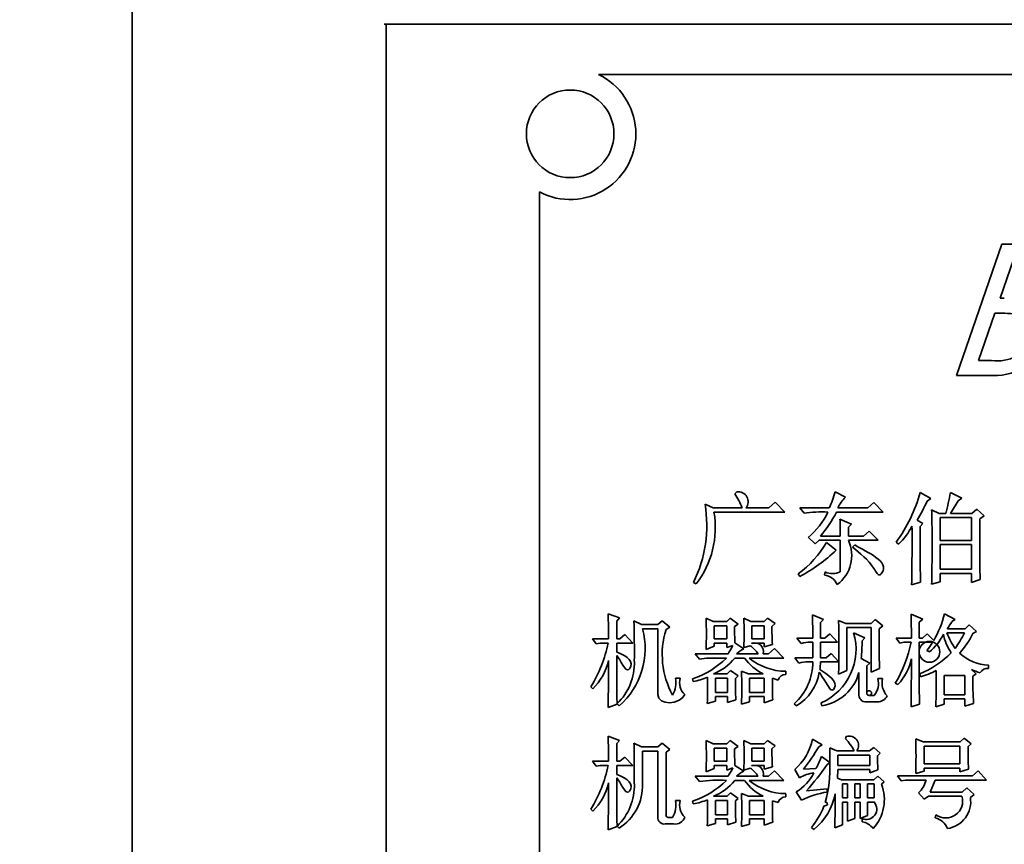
# Model space of a CAD drawing. Header units: millimetres. Extents: x 174 to 8746, y 150 to 6154.
# Tile 7 of 49: x 1703 to 1748, y 3259 to 3297. Entities that reach past the tile are written whole.
import ezdxf

# ---------------------------------------------------------------- set-up
doc = ezdxf.new("R2010")
doc.units = ezdxf.units.MM
doc.header["$MEASUREMENT"] = 0
doc.layers.add('图层0000', color=7, linetype='Continuous', lineweight=25)
doc.layers.add('图层1', color=7, linetype='Continuous', lineweight=35)
doc.dimstyles.new('线性样式 (GB)', dxfattribs={"dimtxt": 2, "dimasz": 2, "dimexe": 1, "dimexo": 0.5, "dimgap": 0.5, "dimtad": 1, "dimdsep": 46, "dimcen": -2.127267, "dimclrd": 7, "dimclre": 7, "dimclrt": 7, "dimadec": 0, "dimazin": 0, "dimtfac": 0.7, "dimtmove": 0, "dimatfit": 1, "dimfxl": 1, "dimfrac": 2, "dimtolj": 1, "dimtzin": 0, "dimlwd": 18, "dimlwe": 18, "dimarcsym": 0})

# ---------------------------------------------------------------- blocks, each defined once
blk = doc.blocks.new('DimBlk2728')
at = {"layer": '图层0000', "color": 7, "linetype": 'Continuous', "lineweight": 18}
for p, q in [((452.876, 3901.69), (663.049, 3901.69)), ((633.049, 3232.36), (633.049, 3841.69)), ((1762.054, 3172.36), (603.049, 3172.36))]:
    blk.add_line(p, q, dxfattribs=at)
at = {"layer": '图层0000', "color": 7, "linetype": 'Continuous', "lineweight": -3}
for points in [[(649.126, 3841.69), (633.049, 3901.69), (616.972, 3841.69)], [(616.972, 3232.36), (633.049, 3172.36), (649.126, 3232.36)]]:
    blk.add_solid(points, dxfattribs=at)
at = {"layer": '图层0000', "color": 7, "linetype": 'Continuous', "lineweight": 18, "insert": (619.393, 3537.025), "char_height": 60, "attachment_point": 8, "rotation": 90, "line_spacing_factor": 1.2}
blk.add_mtext('\\T1.562500;\\W1;\\FSimSun|b0|i0;24', dxfattribs=at)
blk = doc.blocks.new('DimBlk2729')
at = {"layer": '图层0000', "color": 7, "linetype": 'Continuous', "lineweight": 18}
for p, q in [((2113.394, 3681.96), (1434.016, 3681.96)), ((1464.016, 3232.36), (1464.016, 3621.96)), ((2104.735, 3172.36), (1434.016, 3172.36))]:
    blk.add_line(p, q, dxfattribs=at)
at = {"layer": '图层0000', "color": 7, "linetype": 'Continuous', "lineweight": -3}
for points in [[(1480.093, 3621.96), (1464.016, 3681.96), (1447.939, 3621.96)], [(1447.939, 3232.36), (1464.016, 3172.36), (1480.093, 3232.36)]]:
    blk.add_solid(points, dxfattribs=at)
at = {"layer": '图层0000', "color": 7, "linetype": 'Continuous', "lineweight": 18, "insert": (1450.36, 3466.496), "char_height": 60, "attachment_point": 8, "rotation": 90, "line_spacing_factor": 1.2}
blk.add_mtext('\\T1.375000;\\W1;\\FSimSun|b0|i0;16.99', dxfattribs=at)
blk = doc.blocks.new('DimBlk2750')
at = {"layer": '图层0000', "color": 7, "linetype": 'Continuous', "lineweight": 18}
for p, q in [((2113.394, 5422.27), (275.029, 5422.27)), ((305.029, 5362.27), (305.029, 3232.36)), ((2104.735, 3172.36), (275.029, 3172.36))]:
    blk.add_line(p, q, dxfattribs=at)
at = {"layer": '图层0000', "color": 7, "linetype": 'Continuous', "lineweight": -3}
for points in [[(321.106, 5362.27), (305.029, 5422.27), (288.952, 5362.27)], [(288.952, 3232.36), (305.029, 3172.36), (321.106, 3232.36)]]:
    blk.add_solid(points, dxfattribs=at)
at = {"layer": '图层0000', "color": 7, "linetype": 'Continuous', "lineweight": 18, "insert": (290.925, 4174.154), "char_height": 60, "attachment_point": 8, "rotation": 90, "line_spacing_factor": 1.2}
blk.add_mtext('\\T1.531250;\\W1;\\FSimSun|b0|i0;75', dxfattribs=at)

msp = doc.modelspace()

# ---------------------------------------------------------------- hatches: boundary and pattern name
at = {"layer": '图层0000', "linetype": 'Continuous', "lineweight": -3}
h = msp.add_hatch(dxfattribs=at)
h.set_pattern_fill('ANSI31', color=256, scale=95.25, style=0, pattern_type=2)
h.set_pattern_definition([(45, (0, 0), (-67.3519, 67.3519), [])])
edge = h.paths.add_edge_path(flags=16)
edge.add_arc((2928.394, 3681.96), 940.31, 261.127489, 360)
edge.add_arc((2128.394, 3681.96), 1740.31, 0, 160)
edge.add_arc((1376.64, 3955.576), 940.31, 23.285228, 160)
edge.add_arc((2128.394, 3681.96), 654.97, 0, 80.157033)
edge.add_line((2783.364, 3681.96), (2783.364, 2752.901))

# ---------------------------------------------------------------- linework, layer by layer
at = {"layer": '图层1', "color": 7, "linetype": 'Continuous', "lineweight": 35}
for p, q in [((1708.394, 3317.36), (1708.394, 3197.36)), ((1708.394, 3197.36), (1708.394, 3317.36)), ((1719.894, 3296.36), (1719.984, 3296.36)), ((1719.984, 3296.36), (1805.684, 3296.36)), ((1719.984, 3296.36), (1719.984, 3227.36)), ((1729.692, 3294.065), (1796.097, 3294.065)), ((1726.996, 3288.705), (1726.996, 3235.014)), ((1748.11, 3286.323), (1746.033, 3280.323)), ((1749.329, 3286.323), (1748.11, 3286.323)), ((1748.027, 3283.861), (1748.64, 3285.63)), ((1748.221, 3283.861), (1748.027, 3283.861)), ((1747.042, 3281.015), (1747.788, 3283.169)), ((1747.788, 3283.169), (1747.978, 3283.169)), ((1747.631, 3281.015), (1747.042, 3281.015)), ((1746.033, 3280.323), (1747.698, 3280.323)), ((1736.003, 3275.022), (1735.908, 3274.93)), ((1740.963, 3274.77), (1740.492, 3275.022)), ((1744.376, 3274.986), (1744.871, 3274.717)), ((1746.278, 3274.736), (1745.756, 3274.986)), ((1737.759, 3274.547), (1737.462, 3274.283)), ((1738.198, 3274.093), (1737.759, 3274.547)), ((1744.871, 3274.717), (1744.705, 3274.595)), ((1745.767, 3274.037), (1746.108, 3274.61)), ((1746.108, 3274.61), (1746.278, 3274.736)), ((1734.928, 3274.283), (1734.554, 3274.459)), ((1736.246, 3274.283), (1734.928, 3274.283)), ((1734.962, 3274.093), (1738.198, 3274.093)), ((1737.462, 3274.283), (1736.417, 3274.283)), ((1740.218, 3274.283), (1738.884, 3274.283)), ((1738.884, 3274.283), (1739.073, 3274.04)), ((1740.553, 3274.093), (1742.686, 3274.093)), ((1741.985, 3274.283), (1740.611, 3274.283)), ((1742.264, 3274.529), (1741.985, 3274.283)), ((1742.686, 3274.093), (1742.264, 3274.529)), ((1745.239, 3274.037), (1744.901, 3274.195)), ((1746.963, 3274.231), (1746.737, 3274.037)), ((1747.297, 3273.919), (1746.963, 3274.231)), ((1741.244, 3273.544), (1740.713, 3273.773)), ((1744.238, 3273.723), (1744.501, 3273.579)), ((1745.544, 3274.037), (1745.239, 3274.037)), ((1745.293, 3272.806), (1745.293, 3273.846)), ((1745.293, 3273.846), (1746.73, 3273.846)), ((1746.737, 3274.037), (1745.767, 3274.037)), ((1746.73, 3273.846), (1746.73, 3272.806)), ((1747.104, 3273.79), (1747.297, 3273.919)), ((1747.104, 3271.902), (1747.104, 3273.79)), ((1741.103, 3273.407), (1741.244, 3273.544)), ((1741.103, 3273), (1741.103, 3273.407)), ((1742.053, 3273.228), (1741.792, 3273)), ((1742.458, 3272.809), (1742.053, 3273.228)), ((1744.501, 3273.579), (1744.379, 3273.444)), ((1744.919, 3273.414), (1744.919, 3271.814)), ((1739.271, 3272.931), (1739.576, 3272.651)), ((1739.576, 3272.651), (1739.765, 3272.809)), ((1739.765, 3272.809), (1740.73, 3272.809)), ((1740.73, 3273), (1739.82, 3273)), ((1740.73, 3272.809), (1740.73, 3271.375)), ((1741.792, 3273), (1741.103, 3273)), ((1741.103, 3272.809), (1742.458, 3272.809)), ((1746.73, 3272.806), (1745.293, 3272.806)), ((1740.098, 3272.701), (1740.541, 3272.357)), ((1741.292, 3272.497), (1741.389, 3272.595)), ((1743.395, 3272.634), (1743.284, 3272.725)), ((1745.293, 3271.488), (1745.293, 3272.616)), ((1745.293, 3272.616), (1746.73, 3272.616)), ((1746.73, 3272.616), (1746.73, 3271.488)), ((1746.73, 3271.488), (1745.293, 3271.488)), ((1738.879, 3271.156), (1738.814, 3271.282)), ((1740.037, 3271.364), (1740.009, 3271.224)), ((1745.293, 3270.914), (1745.293, 3271.297)), ((1745.293, 3271.297), (1746.73, 3271.297)), ((1746.73, 3271.297), (1746.73, 3270.875)), ((1746.73, 3270.875), (1747.121, 3271.024)), ((1734.026, 3270.887), (1734.152, 3270.822)), ((1744.395, 3270.898), (1743.987, 3270.77)), ((1744.901, 3270.805), (1745.293, 3270.914)), ((1730.643, 3269.263), (1730.129, 3269.453)), ((1730.52, 3269.124), (1730.643, 3269.263)), ((1734.922, 3269.101), (1734.599, 3269.259)), ((1735.7, 3269.259), (1735.553, 3269.101)), ((1736.063, 3268.986), (1735.7, 3269.259)), ((1736.645, 3269.101), (1736.323, 3269.259)), ((1737.405, 3269.259), (1737.258, 3269.101)), ((1737.751, 3269.006), (1737.405, 3269.259)), ((1739.971, 3269.19), (1739.456, 3269.4)), ((1739.83, 3269.052), (1739.971, 3269.19)), ((1740.989, 3269.013), (1740.652, 3269.154)), ((1742.321, 3269.189), (1742.136, 3269.013)), ((1742.679, 3268.898), (1742.321, 3269.189)), ((1744.494, 3269.206), (1743.962, 3269.435)), ((1744.336, 3269.068), (1744.494, 3269.206)), ((1745.971, 3269.2), (1745.492, 3269.453)), ((1745.82, 3269.094), (1745.971, 3269.2)), ((1730.52, 3268.31), (1730.52, 3269.124)), ((1731.649, 3268.961), (1731.307, 3269.137)), ((1732.403, 3268.961), (1731.649, 3268.961)), ((1731.698, 3268.77), (1732.397, 3268.77)), ((1732.589, 3269.137), (1732.403, 3268.961)), ((1732.947, 3268.844), (1732.589, 3269.137)), ((1732.771, 3268.731), (1732.947, 3268.844)), ((1735.553, 3269.101), (1734.922, 3269.101)), ((1734.973, 3268.31), (1734.973, 3268.911)), ((1734.973, 3268.911), (1735.549, 3268.911)), ((1735.549, 3268.911), (1735.549, 3268.31)), ((1735.905, 3268.873), (1736.063, 3268.986)), ((1737.258, 3269.101), (1736.645, 3269.101)), ((1736.696, 3268.31), (1736.696, 3268.911)), ((1736.696, 3268.911), (1737.254, 3268.911)), ((1737.254, 3268.911), (1737.254, 3268.31)), ((1737.611, 3268.876), (1737.751, 3269.006)), ((1739.83, 3268.345), (1739.83, 3269.052)), ((1742.136, 3269.013), (1740.989, 3269.013)), ((1741.026, 3266.867), (1741.026, 3268.823)), ((1741.026, 3268.823), (1742.147, 3268.823)), ((1742.147, 3268.823), (1742.147, 3266.783)), ((1742.503, 3268.768), (1742.679, 3268.898)), ((1744.336, 3268.345), (1744.336, 3269.068)), ((1746.43, 3268.767), (1745.619, 3268.767)), ((1746.617, 3268.943), (1746.43, 3268.767)), ((1746.956, 3268.648), (1746.617, 3268.943)), ((1730.147, 3268.31), (1729.408, 3268.31)), ((1729.408, 3268.31), (1729.579, 3268.084)), ((1730.663, 3268.31), (1730.52, 3268.31)), ((1730.889, 3268.504), (1730.663, 3268.31)), ((1731.259, 3268.119), (1730.889, 3268.504)), ((1735.549, 3268.31), (1734.973, 3268.31)), ((1737.254, 3268.31), (1736.696, 3268.31)), ((1739.474, 3268.345), (1738.753, 3268.345)), ((1738.753, 3268.345), (1738.943, 3268.102)), ((1740.026, 3268.345), (1739.83, 3268.345)), ((1740.253, 3268.539), (1740.026, 3268.345)), ((1740.604, 3268.155), (1740.253, 3268.539)), ((1741.852, 3268.363), (1741.338, 3268.591)), ((1741.728, 3268.226), (1741.852, 3268.363)), ((1743.98, 3268.345), (1743.276, 3268.345)), ((1743.276, 3268.345), (1743.447, 3268.119)), ((1744.479, 3268.345), (1744.336, 3268.345)), ((1744.705, 3268.539), (1744.479, 3268.345)), ((1744.996, 3268.236), (1744.705, 3268.539)), ((1745.602, 3268.577), (1746.406, 3268.577)), ((1746.788, 3268.549), (1746.956, 3268.648)), ((1729.579, 3268.084), (1729.763, 3268.119)), ((1729.763, 3268.119), (1730.129, 3268.119)), ((1730.52, 3267.705), (1730.52, 3268.119)), ((1730.52, 3268.119), (1731.259, 3268.119)), ((1734.599, 3267.821), (1734.973, 3267.971)), ((1734.973, 3267.971), (1734.973, 3268.119)), ((1734.973, 3268.119), (1735.549, 3268.119)), ((1735.549, 3268.119), (1735.549, 3267.908)), ((1735.549, 3267.908), (1735.829, 3268.007)), ((1736.327, 3267.855), (1735.917, 3268.121)), ((1736.323, 3267.908), (1736.621, 3267.995)), ((1736.696, 3268.095), (1736.696, 3268.119)), ((1736.696, 3268.119), (1737.254, 3268.119)), ((1737.254, 3268.119), (1737.254, 3267.944)), ((1737.254, 3267.944), (1737.628, 3268.054)), ((1737.733, 3267.871), (1737.455, 3267.624)), ((1738.155, 3267.434), (1737.733, 3267.871)), ((1739.376, 3268.155), (1739.474, 3268.155)), ((1739.474, 3268.155), (1739.474, 3267.449)), ((1739.83, 3267.449), (1739.83, 3268.155)), ((1739.83, 3268.155), (1740.604, 3268.155)), ((1743.447, 3268.119), (1743.632, 3268.155)), ((1743.632, 3268.155), (1743.962, 3268.155)), ((1744.336, 3267.79), (1744.336, 3268.155)), ((1744.336, 3268.155), (1744.947, 3268.155)), ((1735.603, 3267.624), (1734.107, 3267.624)), ((1734.107, 3267.624), (1734.296, 3267.381)), ((1734.73, 3267.434), (1735.531, 3267.434)), ((1735.908, 3267.434), (1736.36, 3267.434)), ((1736.973, 3267.624), (1735.993, 3267.624)), ((1736.573, 3267.434), (1738.155, 3267.434)), ((1737.455, 3267.624), (1737.206, 3267.624)), ((1739.474, 3267.449), (1738.648, 3267.449)), ((1738.648, 3267.449), (1738.837, 3267.205)), ((1740.079, 3267.449), (1739.83, 3267.449)), ((1740.306, 3267.642), (1740.079, 3267.449)), ((1740.657, 3267.258), (1740.306, 3267.642)), ((1742.081, 3267.198), (1741.682, 3267.406)), ((1744.336, 3266.228), (1744.336, 3267.645)), ((1744.683, 3267.784), (1744.799, 3267.715)), ((1739.271, 3267.258), (1739.474, 3267.258)), ((1739.83, 3267.258), (1740.657, 3267.258)), ((1741.94, 3267.081), (1742.081, 3267.198)), ((1741.94, 3265.841), (1741.94, 3267.081)), ((1742.147, 3266.783), (1742.52, 3266.954)), ((1746.938, 3266.716), (1746.717, 3266.908)), ((1747.501, 3266.959), (1747.501, 3267.104)), ((1733.421, 3266.516), (1733.207, 3266.516)), ((1733.984, 3266.483), (1734.016, 3266.361)), ((1735.57, 3266.71), (1734.938, 3266.71)), ((1735.025, 3265.866), (1735.025, 3266.52)), ((1735.025, 3266.52), (1735.584, 3266.52)), ((1735.717, 3266.868), (1735.57, 3266.71)), ((1735.584, 3266.52), (1735.584, 3265.866)), ((1736.063, 3266.615), (1735.717, 3266.868)), ((1735.94, 3266.502), (1736.063, 3266.615)), ((1736.534, 3266.71), (1736.217, 3266.833)), ((1737.206, 3266.71), (1736.534, 3266.71)), ((1736.591, 3265.866), (1736.591, 3266.52)), ((1736.591, 3266.52), (1737.254, 3266.52)), ((1737.254, 3266.52), (1737.254, 3265.866)), ((1737.628, 3266.51), (1737.893, 3266.431)), ((1738.244, 3266.687), (1738.244, 3266.83)), ((1740.652, 3266.696), (1741.026, 3266.867)), ((1741.584, 3266.778), (1741.584, 3266.738)), ((1741.584, 3266.738), (1741.584, 3265.806)), ((1742.661, 3266.499), (1742.446, 3266.499)), ((1744.367, 3266.71), (1744.398, 3266.572)), ((1745.479, 3265.761), (1745.479, 3266.642)), ((1745.479, 3266.642), (1746.424, 3266.642)), ((1746.424, 3266.642), (1746.424, 3265.761)), ((1746.78, 3266.605), (1746.938, 3266.716)), ((1729.338, 3266.121), (1729.423, 3266.027)), ((1743.241, 3266.285), (1743.363, 3266.22)), ((1744.353, 3265.331), (1744.336, 3266.228)), ((1735.584, 3265.866), (1735.025, 3265.866)), ((1735.025, 3265.469), (1735.025, 3265.676)), ((1735.025, 3265.676), (1735.584, 3265.676)), ((1735.584, 3265.676), (1735.584, 3265.412)), ((1737.254, 3265.866), (1736.591, 3265.866)), ((1736.591, 3265.434), (1736.591, 3265.676)), ((1736.591, 3265.676), (1737.254, 3265.676)), ((1737.254, 3265.676), (1737.254, 3265.394)), ((1742.277, 3265.725), (1742.066, 3265.725)), ((1746.424, 3265.761), (1745.479, 3265.761)), ((1745.479, 3265.331), (1745.479, 3265.57)), ((1745.479, 3265.57), (1746.424, 3265.57)), ((1746.424, 3265.57), (1746.424, 3265.236)), ((1730.129, 3265.183), (1730.537, 3265.332)), ((1730.537, 3265.332), (1730.537, 3265.347)), ((1730.537, 3265.347), (1730.632, 3265.254)), ((1734.652, 3265.359), (1735.025, 3265.469)), ((1735.584, 3265.412), (1735.958, 3265.522)), ((1736.217, 3265.324), (1736.591, 3265.434)), ((1737.254, 3265.394), (1737.646, 3265.524)), ((1738.63, 3265.349), (1738.733, 3265.254)), ((1739.861, 3265.392), (1739.891, 3265.254)), ((1741.925, 3265.43), (1742.436, 3265.43)), ((1743.962, 3265.201), (1744.353, 3265.331)), ((1745.088, 3265.201), (1745.479, 3265.331)), ((1746.424, 3265.236), (1746.815, 3265.366)), ((1730.643, 3263.676), (1730.129, 3263.867)), ((1741.004, 3263.849), (1740.969, 3263.741)), ((1744.509, 3263.603), (1744.173, 3263.743)), ((1746.386, 3263.779), (1746.202, 3263.603)), ((1746.709, 3263.524), (1746.386, 3263.779)), ((1730.52, 3263.538), (1730.643, 3263.676)), ((1730.52, 3262.724), (1730.52, 3263.538)), ((1731.649, 3263.375), (1731.307, 3263.55)), ((1732.403, 3263.375), (1731.649, 3263.375)), ((1732.589, 3263.55), (1732.403, 3263.375)), ((1732.947, 3263.258), (1732.589, 3263.55)), ((1734.922, 3263.515), (1734.599, 3263.673)), ((1735.553, 3263.515), (1734.922, 3263.515)), ((1734.973, 3262.724), (1734.973, 3263.325)), ((1734.973, 3263.325), (1735.549, 3263.325)), ((1735.549, 3263.325), (1735.549, 3262.724)), ((1735.7, 3263.673), (1735.553, 3263.515)), ((1736.063, 3263.4), (1735.7, 3263.673)), ((1735.905, 3263.287), (1736.063, 3263.4)), ((1736.645, 3263.515), (1736.323, 3263.673)), ((1737.258, 3263.515), (1736.645, 3263.515)), ((1736.696, 3262.724), (1736.696, 3263.325)), ((1736.696, 3263.325), (1737.254, 3263.325)), ((1737.254, 3263.325), (1737.254, 3262.724)), ((1737.405, 3263.673), (1737.258, 3263.515)), ((1737.751, 3263.42), (1737.405, 3263.673)), ((1737.611, 3263.29), (1737.751, 3263.42)), ((1739.9, 3263.469), (1739.461, 3263.726)), ((1739.748, 3263.382), (1739.9, 3263.469)), ((1740.567, 3263.199), (1740.248, 3263.339)), ((1742.257, 3263.357), (1742.066, 3263.199)), ((1742.556, 3263.085), (1742.257, 3263.357)), ((1746.202, 3263.603), (1744.509, 3263.603)), ((1744.564, 3262.601), (1744.564, 3263.412)), ((1744.564, 3263.412), (1746.195, 3263.412)), ((1746.195, 3263.412), (1746.195, 3262.601)), ((1746.569, 3263.395), (1746.709, 3263.524)), ((1730.889, 3262.917), (1730.663, 3262.724)), ((1731.259, 3262.533), (1730.889, 3262.917)), ((1731.698, 3261.696), (1731.698, 3263.184)), ((1731.698, 3263.184), (1732.397, 3263.184)), ((1732.397, 3263.184), (1732.397, 3260.184)), ((1732.771, 3263.145), (1732.947, 3263.258)), ((1732.771, 3260.29), (1732.771, 3263.145)), ((1740.255, 3262.67), (1739.869, 3262.935)), ((1741.362, 3263.199), (1740.567, 3263.199)), ((1740.622, 3262.531), (1740.622, 3263.008)), ((1740.622, 3263.008), (1742.077, 3263.008)), ((1742.066, 3263.199), (1741.483, 3263.199)), ((1742.077, 3263.008), (1742.077, 3262.531)), ((1742.432, 3262.974), (1742.556, 3263.085)), ((1730.147, 3262.724), (1729.408, 3262.724)), ((1729.408, 3262.724), (1729.579, 3262.498)), ((1729.579, 3262.498), (1729.763, 3262.533)), ((1729.763, 3262.533), (1730.129, 3262.533)), ((1730.663, 3262.724), (1730.52, 3262.724)), ((1730.52, 3262.119), (1730.52, 3262.533)), ((1730.52, 3262.533), (1731.259, 3262.533)), ((1731.324, 3262.54), (1731.324, 3261.696)), ((1735.549, 3262.724), (1734.973, 3262.724)), ((1734.973, 3262.385), (1734.973, 3262.533)), ((1734.973, 3262.533), (1735.549, 3262.533)), ((1735.549, 3262.533), (1735.549, 3262.322)), ((1735.549, 3262.322), (1735.829, 3262.421)), ((1736.327, 3262.269), (1735.917, 3262.535)), ((1736.323, 3262.322), (1736.621, 3262.408)), ((1737.254, 3262.724), (1736.696, 3262.724)), ((1736.696, 3262.509), (1736.696, 3262.533)), ((1736.696, 3262.533), (1737.254, 3262.533)), ((1737.254, 3262.533), (1737.254, 3262.357)), ((1737.254, 3262.357), (1737.628, 3262.468)), ((1740.133, 3262.574), (1740.255, 3262.65)), ((1742.077, 3262.531), (1740.622, 3262.531)), ((1746.195, 3262.601), (1744.564, 3262.601)), ((1744.564, 3262.273), (1744.564, 3262.41)), ((1744.564, 3262.41), (1746.195, 3262.41)), ((1746.195, 3262.41), (1746.195, 3262.235)), ((1735.603, 3262.038), (1734.107, 3262.038)), ((1734.107, 3262.038), (1734.296, 3261.795)), ((1734.599, 3262.235), (1734.973, 3262.385)), ((1736.973, 3262.038), (1735.993, 3262.038)), ((1737.455, 3262.038), (1737.206, 3262.038)), ((1737.733, 3262.284), (1737.455, 3262.038)), ((1738.155, 3261.848), (1737.733, 3262.284)), ((1738.648, 3262.346), (1738.865, 3261.97)), ((1739.614, 3262.388), (1739.056, 3262.355)), ((1740.6, 3261.947), (1740.62, 3262.34)), ((1740.791, 3261.88), (1740.6, 3261.947)), ((1740.62, 3262.34), (1742.077, 3262.34)), ((1742.077, 3262.34), (1742.077, 3262.199)), ((1742.077, 3262.199), (1742.45, 3262.331)), ((1742.45, 3262.038), (1742.259, 3261.88)), ((1742.732, 3261.783), (1742.45, 3262.038)), ((1746.765, 3262.055), (1743.347, 3262.055)), ((1743.347, 3262.055), (1743.517, 3261.83)), ((1744.173, 3262.164), (1744.564, 3262.273)), ((1746.195, 3262.235), (1746.587, 3262.365)), ((1747.027, 3262.284), (1746.765, 3262.055)), ((1747.413, 3261.865), (1747.027, 3262.284)), ((1735.908, 3261.848), (1736.36, 3261.848)), ((1736.573, 3261.848), (1738.155, 3261.848)), ((1742.259, 3261.88), (1740.791, 3261.88)), ((1740.833, 3261.053), (1740.833, 3261.689)), ((1740.833, 3261.689), (1741.057, 3261.689)), ((1741.057, 3261.689), (1741.057, 3261.053)), ((1741.395, 3261.053), (1741.395, 3261.689)), ((1741.395, 3261.689), (1741.637, 3261.689)), ((1741.637, 3261.689), (1741.637, 3261.053)), ((1741.975, 3261.053), (1741.975, 3261.689)), ((1741.975, 3261.689), (1742.27, 3261.689)), ((1742.27, 3261.689), (1742.27, 3261.053)), ((1742.608, 3261.673), (1742.732, 3261.783)), ((1743.517, 3261.83), (1743.702, 3261.865)), ((1744.648, 3261.865), (1743.702, 3261.865)), ((1744.828, 3261.317), (1745.057, 3261.865)), ((1745.057, 3261.865), (1747.413, 3261.865)), ((1746.516, 3261.511), (1746.29, 3261.317)), ((1746.85, 3261.201), (1746.516, 3261.511)), ((1735.57, 3261.124), (1734.938, 3261.124)), ((1735.717, 3261.282), (1735.57, 3261.124)), ((1736.063, 3261.029), (1735.717, 3261.282)), ((1736.534, 3261.124), (1736.217, 3261.247)), ((1737.206, 3261.124), (1736.534, 3261.124)), ((1738.244, 3261.101), (1738.244, 3261.243)), ((1738.718, 3261.324), (1738.954, 3260.951)), ((1740.129, 3261.458), (1739.18, 3261.37)), ((1740.129, 3261.318), (1740.129, 3261.458)), ((1741.057, 3261.053), (1740.833, 3261.053)), ((1741.637, 3261.053), (1741.395, 3261.053)), ((1742.27, 3261.053), (1741.975, 3261.053)), ((1744.296, 3261.286), (1744.557, 3260.986)), ((1744.557, 3260.986), (1744.752, 3261.126)), ((1744.752, 3261.126), (1746.284, 3261.126)), ((1746.29, 3261.317), (1744.828, 3261.317)), ((1746.672, 3261.071), (1746.85, 3261.201)), ((1733.421, 3260.93), (1733.207, 3260.93)), ((1734.016, 3260.775), (1733.984, 3260.896)), ((1735.025, 3260.28), (1735.025, 3260.933)), ((1735.025, 3260.933), (1735.584, 3260.933)), ((1735.584, 3260.933), (1735.584, 3260.28)), ((1735.94, 3260.916), (1736.063, 3261.029)), ((1736.591, 3260.28), (1736.591, 3260.933)), ((1736.591, 3260.933), (1737.254, 3260.933)), ((1737.254, 3260.933), (1737.254, 3260.28)), ((1737.628, 3260.924), (1737.893, 3260.845)), ((1740.043, 3260.844), (1740.115, 3260.86)), ((1740.115, 3260.86), (1740.147, 3260.728)), ((1740.833, 3259.817), (1740.833, 3260.863)), ((1740.833, 3260.863), (1741.057, 3260.863)), ((1741.057, 3260.863), (1741.057, 3259.984)), ((1741.395, 3260.117), (1741.395, 3260.863)), ((1741.395, 3260.863), (1741.637, 3260.863)), ((1741.637, 3260.863), (1741.637, 3260.107)), ((1741.975, 3260.24), (1741.975, 3260.863)), ((1741.975, 3260.863), (1742.27, 3260.863)), ((1729.338, 3260.535), (1729.423, 3260.441)), ((1733.073, 3260.156), (1732.862, 3260.156)), ((1735.584, 3260.28), (1735.025, 3260.28)), ((1737.254, 3260.28), (1736.591, 3260.28)), ((1741.637, 3260.107), (1741.975, 3260.24)), ((1745.1, 3260.28), (1745.07, 3260.142)), ((1730.129, 3259.597), (1730.537, 3259.746)), ((1730.537, 3259.746), (1730.537, 3259.76)), ((1730.537, 3259.76), (1730.632, 3259.667)), ((1732.738, 3259.86), (1733.108, 3259.86)), ((1734.652, 3259.773), (1735.025, 3259.883)), ((1735.025, 3259.883), (1735.025, 3260.089)), ((1735.025, 3260.089), (1735.584, 3260.089)), ((1735.584, 3260.089), (1735.584, 3259.825)), ((1735.584, 3259.825), (1735.958, 3259.936)), ((1736.217, 3259.738), (1736.591, 3259.848)), ((1736.591, 3259.848), (1736.591, 3260.089)), ((1736.591, 3260.089), (1737.254, 3260.089)), ((1737.254, 3260.089), (1737.254, 3259.808)), ((1737.254, 3259.808), (1737.646, 3259.938)), ((1739.421, 3259.707), (1739.529, 3259.614)), ((1740.476, 3259.685), (1740.833, 3259.817)), ((1741.057, 3259.984), (1741.395, 3260.117)), ((1741.725, 3260.104), (1741.725, 3259.956))]:
    msp.add_line(p, q, dxfattribs=at)
for centre, radius in [((1744.804, 3267.717), 0.474), ((1742.049, 3265.833), 0.109)]:
    msp.add_circle(centre, radius, dxfattribs=at)
for centre, radius, start, end in [((1728.394, 3291.36), 3, 242.2255, 64.3784), ((1728.394, 3291.36), 2, 0, 180), ((1728.394, 3291.36), 2, 180, 0), ((1748.146, 3278.115), 5.056, 80.1259, 91.9015), ((1747.905, 3282.808), 1.814, 261.3144, 335.7462), ((1747.75, 3283.102), 2.78, 268.9327, 338.375), ((1736.069, 3274.573), 0.453, 320.1856, 98.376), ((1737.441, 3275.733), 3.132, 332.4179, 346.8654), ((1737.725, 3276.804), 6.895, 323.7274, 344.7133), ((1736.065, 3276.648), 9.833, 344.5976, 350.2685), ((1733.713, 3273.37), 2.692, 19.8138, 35.3976), ((1742.274, 3273.453), 1.859, 134.8679, 153.4682), ((1733.116, 3280.243), 12.892, 329.6204, 334.0175), ((1728.735, 3273.493), 5.898, 333.7767, 9.421), ((1730.816, 3273.383), 4.206, 322.4886, 9.7071), ((1739.848, 3269.306), 4.797, 86.1872, 99.2984), ((1736.792, 3275.77), 3.769, 311.1207, 333.5747), ((1735.52, 3276.677), 5.659, 319.464, 332.8194), ((1724.315, 3273.333), 20.604, 0.2279, 2.4003), ((1726.853, 3273.077), 13.877, 359.6797, 2.8751), ((1741.41, 3274.739), 2.893, 313.3128, 333.7616), ((1658.032, 3272.687), 85.976, 358.72205, 0.51477), ((1822.491, 3272.68), 78.117, 179.43956, 181.30705), ((1739.587, 3272.116), 1.667, 307.1423, 24.573), ((1736.022, 3275.101), 4.73, 306.167, 329.5101), ((1735.39, 3277.733), 7.445, 297.947, 313.7751), ((1774.815, 3272.008), 27.712, 180.2181, 182.0336), ((1704.616, 3272.025), 40.304, 358.2655, 359.7005), ((1739.895, 3270.461), 0.771, 24.9941, 81.4954), ((1740.373, 3272.044), 0.759, 243.709, 298.047), ((1690.437, 3268.259), 39.71, 0.0729, 1.7227), ((1710.99, 3268.389), 28.485, 359.9116, 2.0341), ((1698.419, 3267.925), 42.251, 358.3329, 1.6671), ((1700.638, 3268.204), 43.342, 0.1859, 1.6273), ((1740.894, 3270.617), 4.743, 329.8731, 345.7985), ((1728.368, 3267.86), 3.452, 310.9861, 15.2983), ((1680.155, 3267.734), 51.171, 359.4952, 1.5712), ((1736.439, 3267.592), 3.841, 162.7533, 208.7838), ((1752.543, 3268.77), 16.639, 179.6456, 182.2368), ((1751.473, 3268.756), 13.863, 179.505, 182.9012), ((1801.797, 3268.425), 59.296, 179.66781, 181.42151), ((1741.735, 3271.384), 4.683, 326.0271, 330.7189), ((1738.78, 3267.831), 2.669, 293.8994, 16.5412), ((1743.261, 3269.591), 2.426, 309.3566, 333.9109), ((1747.655, 3268.943), 2.254, 190.7054, 214.2482), ((1748.991, 3269.904), 3.639, 201.3862, 213.9621), ((1739.244, 3272.493), 8.163, 325.5131, 331.332), ((1742.85, 3270.562), 4.424, 318.8775, 332.9236), ((1723.879, 3269.437), 6.387, 328.7216, 348.096), ((1730.439, 3270.925), 6.129, 327.4218, 331.5713), ((1736.777, 3266.848), 1.103, 114.0787, 135.2761), ((1736.039, 3267.09), 1.076, 29.8049, 57.2677), ((1736.838, 3267.738), 0.385, 342.8563, 111.6938), ((1739.384, 3266.274), 1.881, 90.2349, 103.5613), ((1729.886, 3268.474), 11.845, 354.8274, 358.8008), ((1738.206, 3269.302), 5.87, 329.0742, 348.7255), ((1741.782, 3270.125), 3.728, 321.1024, 328.1), ((1819.009, 3267.114), 88.49, 179.71356, 181.14058), ((1732.643, 3270.397), 4.138, 288.9079, 314.2687), ((1734.738, 3265.572), 1.862, 90.2519, 103.7173), ((1734.052, 3268.909), 2.37, 291.9379, 321.5255), ((1738.28, 3268.822), 2.369, 215.8522, 243.0305), ((1738.254, 3269.471), 2.641, 230.456, 269.7642), ((1741.509, 3267.941), 2.53, 317.1478, 347.6254), ((1606.084, 3267.382), 137.895, 359.09365, 0.00707), ((1742.703, 3270.702), 4.325, 292.6179, 315.5591), ((1747.63, 3269.274), 2.174, 228.2266, 266.5992), ((1727.622, 3267.881), 2.585, 314.17, 347.6514), ((1624.348, 3267.139), 105.798, 358.94061, 0.10241), ((1728.787, 3267.193), 2.539, 313.5583, 2.03), ((1736.915, 3267.249), 2.559, 312.0848, 0.2122), ((1739.279, 3265.398), 1.86, 90.2449, 103.7242), ((1736.585, 3267.405), 3.249, 351.1714, 357.4074), ((1747.772, 3269.275), 2.592, 245.9761, 255.4691), ((1747.459, 3266.573), 0.389, 83.7553, 150.1733), ((1732.023, 3266.324), 1.2, 331.0271, 9.2206), ((1734.111, 3266.305), 0.722, 162.934, 228.4217), ((1733.429, 3269.54), 3.232, 280.4589, 292.5657), ((1713.801, 3266.27), 20.871, 357.5, 0.7832), ((1753.583, 3266.335), 17.644, 179.4556, 182.6389), ((1756.775, 3266.366), 19.147, 179.5704, 182.5201), ((1738.246, 3266.315), 0.372, 90.3071, 161.7863), ((1737.657, 3267.094), 2.131, 300.3059, 351.617), ((1739.562, 3267.322), 2.094, 279.0473, 344.9485), ((1741.619, 3266.274), 0.857, 320.1897, 15.2318), ((1743.477, 3266.294), 0.841, 165.8669, 224.0319), ((1743.595, 3269.462), 2.999, 285.5258, 300.2613), ((1720.902, 3266.305), 24.211, 357.3854, 1.3404), ((1765.719, 3266.522), 18.939, 179.7512, 183.501), ((1741.904, 3265.753), 0.324, 170.6343, 273.7519), ((1742.423, 3265.93), 0.5, 271.4084, 333.8153), ((1690.437, 3262.673), 39.71, 0.0729, 1.7227), ((1741.142, 3263.449), 0.423, 323.719, 108.9489), ((1699.771, 3262.507), 31.553, 0.0616, 1.8958), ((1737.048, 3264.219), 2.463, 310.5063, 348.4616), ((1729.267, 3269.69), 12.232, 323.1535, 328.9554), ((1729.339, 3262.892), 10.918, 358.8347, 2.3472), ((1739.568, 3262.312), 2.001, 26.3024, 45.5615), ((1765.678, 3263.212), 19.11, 179.4508, 182.5412), ((1752.543, 3263.184), 16.639, 179.6456, 182.2368), ((1751.473, 3263.17), 13.863, 179.505, 182.9012), ((1736.855, 3264.006), 3.199, 329.6035, 340.4237), ((1750.274, 3262.871), 7.843, 179.2459, 183.9462), ((1723.879, 3263.851), 6.387, 328.7216, 348.096), ((1730.439, 3265.338), 6.129, 327.4218, 331.5713), ((1736.039, 3261.504), 1.076, 29.8049, 57.2677), ((1736.838, 3262.152), 0.385, 342.8563, 111.6938), ((1728.646, 3270.694), 14.068, 318.4862, 324.7432), ((1734.348, 3262.429), 5.911, 344.4525, 2.1485), ((1819.009, 3261.528), 88.49, 179.71356, 181.14058), ((1736.777, 3261.262), 1.103, 114.0787, 135.2761), ((1737.61, 3263.158), 2.143, 301.1287, 333.4273), ((1739.853, 3260.184), 2.042, 99.1913, 118.9483), ((1727.622, 3262.295), 2.585, 314.17, 347.6514), ((1624.348, 3261.553), 105.798, 358.94061, 0.10241), ((1728.787, 3261.607), 2.539, 313.5583, 2.03), ((1729.373, 3261.623), 2.326, 302.7753, 1.8096), ((1732.643, 3264.811), 4.138, 288.9079, 314.2687), ((1735.157, 3256.165), 5.695, 86.2322, 98.6908), ((1734.052, 3263.322), 2.37, 291.9379, 321.5255), ((1738.28, 3263.235), 2.369, 215.8522, 243.0305), ((1738.254, 3263.885), 2.641, 230.456, 269.7642), ((1740.814, 3260.963), 1.929, 317.0767, 21.5637), ((1743.588, 3262.112), 1.088, 310.6004, 346.8756), ((1738.246, 3260.729), 0.372, 90.3071, 161.7863), ((1740.816, 3257.051), 4.322, 99.1394, 115.5245), ((1737.808, 3261.739), 2.734, 308.9969, 349.2427), ((1703.117, 3260.89), 37.378, 358.1517, 0.5188), ((1745.55, 3260.901), 0.767, 234.0732, 17.1054), ((1745.44, 3260.883), 1.246, 278.3838, 8.6853), ((1732.023, 3260.738), 1.2, 331.0271, 9.2206), ((1734.111, 3260.718), 0.722, 162.934, 228.4217), ((1733.429, 3263.953), 3.232, 280.4589, 292.5657), ((1713.801, 3260.683), 20.871, 357.5, 0.7832), ((1753.583, 3260.749), 17.644, 179.4556, 182.6389), ((1756.775, 3260.78), 19.147, 179.5704, 182.5201), ((1736.447, 3262.08), 3.806, 321.4125, 338.1839), ((1751.223, 3230.902), 31.817, 110.3735, 110.6943), ((1741.917, 3260.542), 0.478, 246.3707, 42.2985), ((1732.696, 3260.157), 0.3, 174.8764, 278.0964), ((1732.874, 3260.262), 0.107, 165.1454, 263.4107), ((1733.179, 3260.334), 0.479, 261.4657, 340.9936), ((1741.641, 3259.255), 0.706, 33.983, 83.1579), ((1744.874, 3259.366), 0.8, 20.7403, 75.8048)]:
    msp.add_arc(centre, radius, start, end, dxfattribs=at)
for points, knots in [([(1741.389, 3272.595), (1741.954, 3272.265), (1743.052, 3271.816), (1742.48, 3271.125), (1742.131, 3271.841), (1741.624, 3272.212), (1741.292, 3272.497)], [0, 0, 0, 0, 0.001962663, 0.002066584, 0.002571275, 0.003882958, 0.003882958, 0.003882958, 0.003882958]), ([(1732.397, 3268.77), (1732.397, 3267.77), (1732.397, 3266.771), (1732.399, 3265.246), (1733.399, 3265.295), (1733.632, 3265.765)], [0, 0, 0, 0, 1, 1, 1.524801, 1.524801, 1.524801, 1.524801]), ([(1730.52, 3267.557), (1730.697, 3267.345), (1730.946, 3266.664), (1731.344, 3267.351), (1730.843, 3267.582), (1730.52, 3267.705)], [0, 0, 0, 0, 0.000835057, 0.001015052, 0.002062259, 0.002062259, 0.002062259, 0.002062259]), ([(1739.766, 3266.783), (1739.911, 3266.58), (1740.094, 3266.281), (1740.343, 3265.907), (1740.695, 3266.347), (1740.15, 3266.7), (1739.795, 3266.907)], [0, 0, 0, 0, 0.000749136, 0.001053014, 0.001143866, 0.002374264, 0.002374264, 0.002374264, 0.002374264]), ([(1730.52, 3261.97), (1730.697, 3261.759), (1730.946, 3261.077), (1731.344, 3261.765), (1730.843, 3261.996), (1730.52, 3262.119)], [0, 0, 0, 0, 0.000835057, 0.001015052, 0.002062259, 0.002062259, 0.002062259, 0.002062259])]:
    msp.add_open_spline(points, degree=3, knots=knots, dxfattribs=at)
for points in [[(1734.599, 3269.259), (1734.62, 3268.78), (1734.618, 3268.3), (1734.599, 3267.821)], [(1736.323, 3269.259), (1736.343, 3268.809), (1736.341, 3268.359), (1736.323, 3267.908)], [(1736.217, 3266.833), (1736.238, 3266.33), (1736.235, 3265.827), (1736.217, 3265.324)], [(1744.173, 3263.743), (1744.194, 3263.217), (1744.194, 3262.69), (1744.173, 3262.164)], [(1734.599, 3263.673), (1734.62, 3263.194), (1734.618, 3262.714), (1734.599, 3262.235)], [(1736.323, 3263.673), (1736.343, 3263.223), (1736.341, 3262.772), (1736.323, 3262.322)], [(1736.217, 3261.247), (1736.238, 3260.744), (1736.235, 3260.241), (1736.217, 3259.738)]]:
    msp.add_open_spline(points, degree=3, dxfattribs=at)

# ---------------------------------------------------------------- dimensions: what is measured, and where the dimension line sits
at = {"layer": '图层0000', "color": 7, "linetype": 'Continuous', "lineweight": -3}
for base, p1, p2, angle, override, picture, middle in [((305.029, 3172.36), (2128.394, 5422.27), (2119.735, 3172.36), 270, {"dimscale": 1, "dimtxt": 60, "dimasz": 60, "dimexe": 30, "dimexo": 15, "dimgap": 15, "dimtad": 1, "dimtih": 0, "dimtoh": 0, "dimdec": 0, "dimlfac": 1, "dimrnd": 0, "dimzin": 8, "dimdsep": 46, "dimlunit": 2, "dimpost": '<>', "dimtxsty": 'Standard', "dimsah": 0, "dimtsz": 0, "dimcen": -63.818014, "dimdle": 0, "dimse1": 0, "dimse2": 0, "dimsd1": 0, "dimsd2": 0, "dimclrd": 7, "dimclre": 7, "dimclrt": 7, "dimaunit": 0, "dimadec": 0, "dimazin": 2, "dimtol": 0, "dimlim": 0, "dimtp": 0, "dimtm": 0, "dimtfac": 0.7, "dimtdec": 2, "dimtix": 0, "dimtofl": 1, "dimtmove": 0, "dimatfit": 1, "dimtfillclr": 0, "dimfrac": 2, "dimtzin": 0, "dimlwd": 18, "dimlwe": 18}, 'DimBlk2750', (305.029, 4174.154)), ((633.049, 3901.69), (1777.054, 3172.36), (437.876, 3901.69), 90, {"dimscale": 1, "dimtxt": 60, "dimasz": 60, "dimexe": 30, "dimexo": 15, "dimgap": 15, "dimtad": 1, "dimtih": 0, "dimtoh": 0, "dimdec": 0, "dimlfac": 1, "dimrnd": 0, "dimzin": 8, "dimdsep": 46, "dimlunit": 2, "dimpost": '<>', "dimtxsty": 'Standard', "dimsah": 0, "dimtsz": 0, "dimcen": -63.818014, "dimdle": 0, "dimse1": 0, "dimse2": 0, "dimsd1": 0, "dimsd2": 0, "dimclrd": 7, "dimclre": 7, "dimclrt": 7, "dimaunit": 0, "dimadec": 0, "dimazin": 2, "dimtol": 0, "dimlim": 0, "dimtp": 0, "dimtm": 0, "dimtfac": 0.7, "dimtdec": 2, "dimtix": 0, "dimtofl": 1, "dimtmove": 0, "dimatfit": 1, "dimtfillclr": 0, "dimfrac": 2, "dimtzin": 0, "dimlwd": 18, "dimlwe": 18}, 'DimBlk2728', (633.049, 3537.025)), ((1464.016, 3681.96), (2119.735, 3172.36), (2128.394, 3681.96), 90, {"dimscale": 1, "dimtxt": 60, "dimasz": 60, "dimexe": 30, "dimexo": 15, "dimgap": 15, "dimtad": 1, "dimtih": 0, "dimtoh": 0, "dimdec": 2, "dimlfac": 1, "dimrnd": 0, "dimzin": 8, "dimdsep": 46, "dimlunit": 2, "dimpost": '<>', "dimtxsty": 'Standard', "dimsah": 0, "dimtsz": 0, "dimcen": -63.818014, "dimdle": 0, "dimse1": 0, "dimse2": 0, "dimsd1": 0, "dimsd2": 0, "dimclrd": 7, "dimclre": 7, "dimclrt": 7, "dimaunit": 0, "dimadec": 0, "dimazin": 2, "dimtol": 0, "dimlim": 0, "dimtp": 0, "dimtm": 0, "dimtfac": 0.7, "dimtdec": 2, "dimtix": 0, "dimtofl": 1, "dimtmove": 0, "dimatfit": 1, "dimtfillclr": 0, "dimfrac": 2, "dimtzin": 0, "dimlwd": 18, "dimlwe": 18}, 'DimBlk2729', (1464.016, 3466.496))]:
    dim = msp.add_linear_dim(base=base, p1=p1, p2=p2, angle=angle, text='\\T1.25;\\W1;\\FSimSun;<>', dimstyle='线性样式 (GB)', override=override, dxfattribs=at)
    dim.commit()
    dim.dimension.update_dxf_attribs({"geometry": picture, "text_midpoint": middle, "dimtype": 160})

doc.saveas('drawing.dxf')
